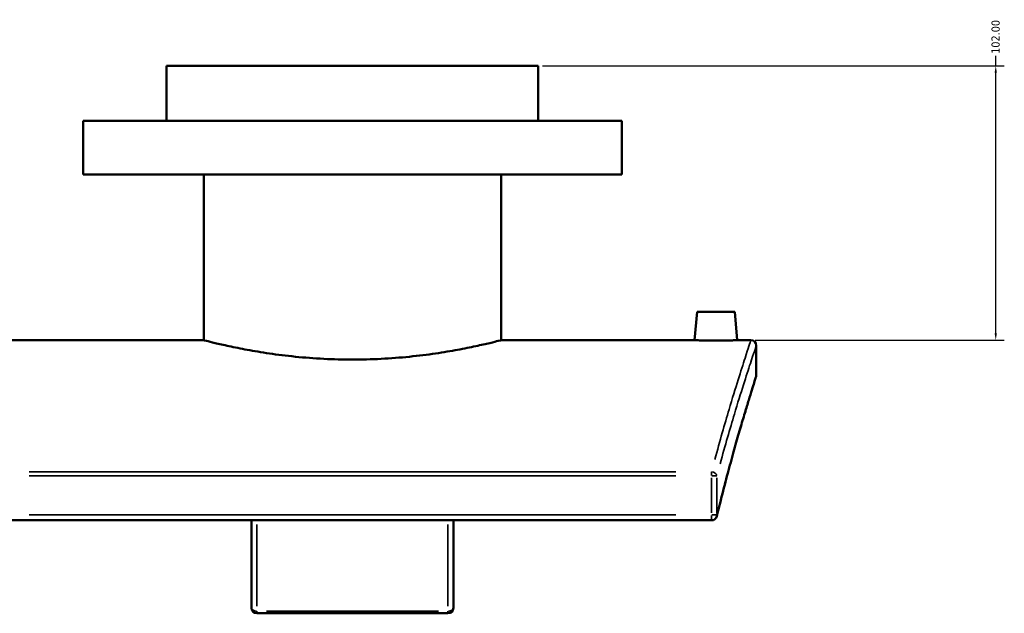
# Model space of a CAD drawing. Header units: millimetres. Extents: x -203 to 1359, y -251 to 1174.
# Tile 6 of 7: x 919 to 1284, y 278 to 498. Entities that reach past the tile are written whole.
import ezdxf

# ---------------------------------------------------------------- set-up
doc = ezdxf.new("R2010")
doc.units = ezdxf.units.MM
for name, color, linetype, lineweight in [('Dimension (ANSI)', 7, 'Continuous', 25), ('Visible (ANSI)', 7, 'Continuous', 50), ('Visible Narrow (ANSI)', 7, 'Continuous', 35)]:
    doc.layers.add(name, color=color, linetype=linetype, lineweight=lineweight)
doc.styles.add('Note Text (ANSI)', font='tahoma.ttf')
doc.dimstyles.new('Default - mm (ANSI)', dxfattribs={"dimtxt": 3.048, "dimasz": 2.5, "dimexe": 3.175, "dimexo": 1.6002, "dimgap": 0.8, "dimtad": 0, "dimtoh": 1, "dimrnd": 1e-08, "dimzin": 4, "dimdsep": 46, "dimtxsty": 'Note Text (ANSI)', "dimcen": 0.09, "dimdle": 10, "dimclrd": 256, "dimclre": 256, "dimclrt": 256, "dimadec": 1, "dimazin": 1, "dimtfac": 1, "dimtofl": 0, "dimtmove": 0, "dimatfit": 3, "dimfxl": 1, "dimtolj": 1, "dimtzin": 4, "dimlwd": -1, "dimlwe": -1, "dimarcsym": 0})

# ---------------------------------------------------------------- blocks, each defined once
blk = doc.blocks.new('*D12')
at = {"layer": 'Defpoints', "color": 0, "transparency": 16777216}
for p in [(1111.26, 481.13), (1281.19, 481.13), (1190.26, 379.13)]:
    blk.add_point(p, dxfattribs=at)
at = {"layer": 'Dimension (ANSI)', "transparency": 16777216}
for p, q in [((1281.19, 481.13), (1281.19, 484.79)), ((1112.86, 481.13), (1284.37, 481.13)), ((1281.19, 381.63), (1281.19, 478.63)), ((1191.86, 379.13), (1284.37, 379.13))]:
    blk.add_line(p, q, dxfattribs=at)
for points in [[(1280.78, 478.63), (1281.61, 478.63), (1281.19, 481.13)], [(1280.78, 381.63), (1281.61, 381.63), (1281.19, 379.13)]]:
    blk.add_solid(points, dxfattribs=at)
at = {"layer": 'Dimension (ANSI)', "transparency": 16777216, "insert": (1279.6, 485.59), "char_height": 3.048, "attachment_point": 1, "rotation": 90, "style": 'Note Text (ANSI)'}
blk.add_mtext('\\A1;102.00', dxfattribs=at)

msp = doc.modelspace()

# ---------------------------------------------------------------- linework, layer by layer
at = {"layer": 'Visible (ANSI)'}
for p, q in [((1111.264, 481.131), (973.264, 481.131)), ((973.264, 460.731), (973.264, 481.131)), ((1111.264, 460.731), (1111.264, 481.131)), ((1142.264, 460.731), (942.264, 460.731)), ((942.264, 440.731), (942.264, 460.731)), ((1142.264, 440.731), (1142.264, 460.731)), ((1142.264, 440.731), (942.264, 440.731)), ((987.064, 379.131), (987.064, 440.731)), ((1097.464, 379.131), (1097.464, 440.731)), ((1170.264, 389.731), (1169.337, 379.131)), ((1170.264, 389.731), (1184.264, 389.731)), ((1184.264, 389.731), (1185.192, 379.131)), ((915.192, 379.131), (987.064, 379.131)), ((1097.464, 379.131), (1169.337, 379.131)), ((1185.192, 379.131), (1190.264, 379.131)), ((1192.264, 377.131), (1192.264, 366.131)), ((908.872, 312.169), (1175.656, 312.169)), ((1004.764, 312.169), (1004.764, 279.591)), ((1079.764, 279.591), (1079.764, 312.169)), ((1077.764, 277.591), (1006.764, 277.591))]:
    msp.add_line(p, q, dxfattribs=at)
for centre, start, end in [((1190.264, 377.131), 0, 90), ((1190.264, 366.131), 342.31229, 0), ((1175.656, 314.169), 270, 346.37096), ((1006.764, 279.591), 180, 270), ((1077.764, 279.591), 270, 0)]:
    msp.add_arc(centre, 2, start, end, dxfattribs=at)
for points, knots in [([(987.064, 379.131), (987.064, 379.131), (987.399, 379.044), (988.804, 378.69), (989.873, 378.423), (992.695, 377.75), (994.449, 377.345), (998.497, 376.474), (1000.791, 376.009), (1005.674, 375.108), (1008.433, 374.639), (1014.446, 373.757), (1017.699, 373.344), (1024.495, 372.655), (1028.042, 372.38), (1035.185, 372.014), (1038.782, 371.924), (1042.264, 371.924)], [25.0731536, 25.0731536, 25.0731536, 25.0731536, 26.1177869, 26.1177869, 27.1624201, 27.1624201, 28.2070533, 28.2070533, 29.2516865, 29.2516865, 30.2964828, 30.2964828, 31.341279, 31.341279, 32.3860753, 32.3860753, 33.4308715, 33.4308715, 33.4308715, 33.4308715]), ([(1042.264, 371.924), (1045.747, 371.924), (1049.343, 372.014), (1056.487, 372.38), (1060.034, 372.655), (1066.829, 373.344), (1070.083, 373.757), (1076.096, 374.639), (1078.855, 375.108), (1083.738, 376.009), (1086.032, 376.474), (1090.08, 377.345), (1091.834, 377.75), (1094.655, 378.423), (1095.725, 378.69), (1097.13, 379.044), (1097.464, 379.131), (1097.464, 379.131)], [0, 0, 0, 0, 1.0447963, 1.0447963, 2.0895925, 2.0895925, 3.1343888, 3.1343888, 4.179185, 4.179185, 5.2238182, 5.2238182, 6.2684514, 6.2684514, 7.3130847, 7.3130847, 8.3577179, 8.3577179, 8.3577179, 8.3577179]), ([(1185.192, 379.131), (1185.192, 379.131), (1184.993, 379.123), (1184.185, 379.096), (1183.576, 379.076), (1182.169, 379.039), (1181.278, 379.02), (1179.324, 378.992), (1178.261, 378.984), (1176.268, 378.984), (1175.205, 378.992), (1173.251, 379.02), (1172.36, 379.039), (1170.953, 379.076), (1170.344, 379.096), (1169.536, 379.123), (1169.337, 379.131), (1169.337, 379.131)], [1.1955389, 1.1955389, 1.1955389, 1.1955389, 1.4943686, 1.4943686, 1.7931982, 1.7931982, 2.092138, 2.092138, 2.3910779, 2.3910779, 2.6900178, 2.6900178, 2.9889576, 2.9889576, 3.2877872, 3.2877872, 3.5866168, 3.5866168, 3.5866168, 3.5866168]), ([(1192.17, 365.523), (1192.17, 365.523), (1192.111, 365.34), (1191.879, 364.61), (1191.705, 364.062), (1191.245, 362.606), (1190.959, 361.698), (1190.282, 359.527), (1189.891, 358.265), (1189.012, 355.396), (1188.524, 353.789), (1187.461, 350.24), (1186.887, 348.299), (1185.663, 344.095), (1185.014, 341.832), (1183.655, 336.998), (1182.945, 334.427), (1181.48, 328.99), (1180.724, 326.125), (1179.181, 320.117), (1178.394, 316.973), (1177.6, 313.698)], [14.9081042, 14.9081042, 14.9081042, 14.9081042, 16.398933, 16.398933, 17.8897618, 17.8897618, 19.3805905, 19.3805905, 20.8714193, 20.8714193, 22.362248, 22.362248, 23.8530768, 23.8530768, 25.3439055, 25.3439055, 26.8347343, 26.8347343, 28.325563, 28.325563, 29.8163918, 29.8163918, 29.8163918, 29.8163918])]:
    msp.add_open_spline(points, degree=3, knots=knots, dxfattribs=at)
at = {"layer": 'Visible Narrow (ANSI)'}
for p, q in [((1162.317, 330.225), (922.212, 330.225)), ((1175.656, 328.769), (1175.656, 330.168)), ((922.212, 328.68), (1162.317, 328.68)), ((1175.656, 327.955), (1175.656, 314.895)), ((1175.792, 328.68), (1177.577, 328.68)), ((1177.61, 314.895), (1177.61, 327.955)), ((1162.317, 314.169), (922.212, 314.169)), ((1175.656, 312.175), (1175.656, 314.012)), ((1177.577, 314.169), (1175.792, 314.169)), ((1006.764, 280.286), (1006.764, 310.648)), ((1077.764, 310.648), (1077.764, 280.286)), ((1006.764, 278.37), (1006.764, 277.593)), ((1074.214, 278.448), (1010.314, 278.448)), ((1077.764, 277.593), (1077.764, 278.37))]:
    msp.add_line(p, q, dxfattribs=at)
for centre, major_axis, ratio, start_param, end_param in [((1175.656, 328.68), (1.933, -0.514), 0.7617492, 0.4075954, 1.6989108), ((1175.656, 314.169), (1.944, -0.471), 0.7331646, 0.0159692, 0.303415), ((1006.764, 279.591), (-2, 0), 0.5715826, 0.0785398, 1.4922565), ((1077.764, 279.591), (2, 0), 0.5715826, 4.7909288, 6.2046455)]:
    msp.add_ellipse(centre, major_axis=major_axis, ratio=ratio, start_param=start_param, end_param=end_param, dxfattribs=at)
for points, knots in [([(1190.221, 379.002), (1190.041, 378.465), (1189.302, 376.255), (1186.657, 368.088), (1184.605, 361.655), (1180.532, 347.941), (1178.746, 341.72), (1176.874, 334.788)], [-14.0075898, -14.0075898, -14.0075898, -14.0075898, -9.4103116, -9.4103116, -4.1709851, -4.1709851, -0.7372416, -0.7372416, -0.7372416, -0.7372416]), ([(1178.831, 333.2), (1180.71, 340.068), (1182.501, 346.231), (1186.588, 359.818), (1188.645, 366.191), (1191.299, 374.282), (1192.041, 376.471), (1192.221, 377.003)], [0.7372416, 0.7372416, 0.7372416, 0.7372416, 4.1709851, 4.1709851, 9.4103116, 9.4103116, 14.0075898, 14.0075898, 14.0075898, 14.0075898]), ([(1192.219, 365.992), (1192.085, 365.575), (1191.652, 364.221), (1190.026, 359.042), (1188.659, 354.642), (1184.693, 341.198), (1181.834, 331.102), (1178.802, 318.995)], [15.6535186, 15.6535186, 15.6535186, 15.6535186, 19.0298583, 19.0298583, 23.3412386, 23.3412386, 29.0709774, 29.0709774, 29.0709774, 29.0709774])]:
    msp.add_open_spline(points, degree=3, knots=knots, dxfattribs=at)

# ---------------------------------------------------------------- dimensions: what is measured, and where the dimension line sits
at = {"layer": 'Dimension (ANSI)'}
dim = msp.add_linear_dim(base=(1281.192, 481.131), p1=(1190.264, 379.131), p2=(1111.264, 481.131), angle=270, dimstyle='Default - mm (ANSI)', override={"dimtoh": 0, "dimdec": 2, "dimtp": 0, "dimtm": 0, "dimtdec": 2, "dimatfit": 2}, dxfattribs=at)
dim.commit()
dim.dimension.update_dxf_attribs({"geometry": '*D12', "text_midpoint": (1281.192, 491.631), "dimtype": 160})

doc.saveas('drawing.dxf')
